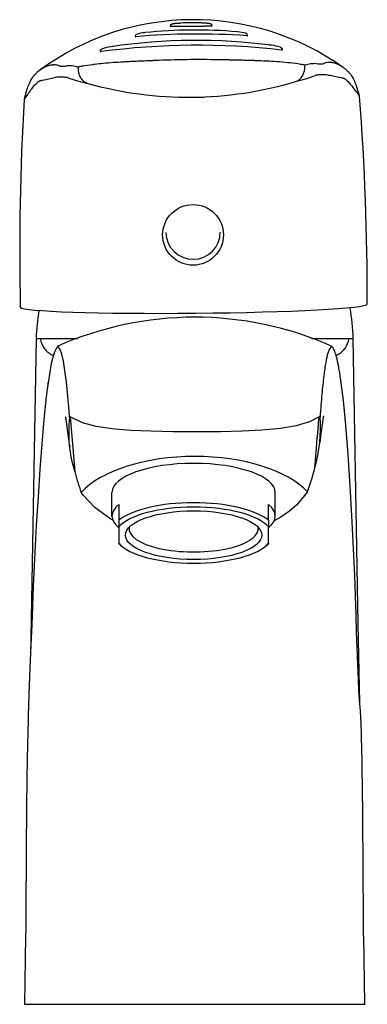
# Model space of a CAD drawing. Header units: millimetres. Extents: x 208.37 to 208.421, y 137.425 to 137.57.
import ezdxf

# ---------------------------------------------------------------- set-up
doc = ezdxf.new("R2010")
doc.units = ezdxf.units.MM
doc.layers.add('BLOCKS', color=3, linetype='Continuous')

msp = doc.modelspace()

# ---------------------------------------------------------------- linework, layer by layer
at = {"layer": 'BLOCKS'}
for p, q in [((208.3924571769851, 137.5690275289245), (208.3924570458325, 137.5690425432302)), ((208.3981982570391, 137.5690583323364), (208.3981983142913, 137.56905833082)), ((208.3985990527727, 137.5690810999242), (208.3985989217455, 137.569096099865)), ((208.387290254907, 137.5674849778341), (208.3872898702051, 137.567529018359)), ((208.3892777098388, 137.5677150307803), (208.3892806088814, 137.5677153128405)), ((208.4037884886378, 137.5676288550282), (208.4037881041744, 137.5676728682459)), ((208.3822011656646, 137.5652886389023), (208.3822003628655, 137.5653805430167)), ((208.3822603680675, 137.5652799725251), (208.3822604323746, 137.5652800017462)), ((208.4089115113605, 137.5655215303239), (208.4089107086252, 137.565613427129)), ((208.3727354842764, 137.5230929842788), (208.3719179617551, 137.4763345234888)), ((208.3728459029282, 137.5230929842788), (208.3727559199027, 137.5230929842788)), ((208.4193185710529, 137.5230929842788), (208.4192285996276, 137.5230929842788)), ((208.420087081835, 137.4810879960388), (208.4193470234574, 137.5230936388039)), ((208.3777500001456, 137.5115938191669), (208.378411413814, 137.5035149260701)), ((208.3838946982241, 137.4969796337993), (208.3838946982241, 137.5004338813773)), ((208.4078946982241, 137.4969796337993), (208.4078946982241, 137.5004338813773)), ((208.3848946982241, 137.4986983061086), (208.3848946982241, 137.4963643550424)), ((208.4068946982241, 137.4963643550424), (208.4068946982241, 137.4986983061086)), ((208.3848946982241, 137.4963643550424), (208.3848946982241, 137.495380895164)), ((208.4068946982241, 137.4963643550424), (208.4068946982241, 137.495380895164)), ((208.3848946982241, 137.495380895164), (208.3848946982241, 137.4929768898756)), ((208.4053946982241, 137.4951124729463), (208.4053946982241, 137.4952978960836)), ((208.4068946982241, 137.4929768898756), (208.4068946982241, 137.495380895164)), ((208.3848946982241, 137.4929768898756), (208.3848946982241, 137.4929253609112)), ((208.3852757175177, 137.4925968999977), (208.3848946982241, 137.4929253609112)), ((208.4065136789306, 137.4925968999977), (208.4068946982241, 137.4929253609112)), ((208.4068946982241, 137.4929768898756), (208.4068946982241, 137.4929253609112)), ((208.4202907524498, 137.4695276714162), (208.420087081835, 137.4810879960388)), ((208.3711933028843, 137.4351943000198), (208.371017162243, 137.4251929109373)), ((208.4210571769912, 137.425192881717), (208.4208810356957, 137.4351942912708))]:
    msp.add_line(p, q, dxfattribs=at)
at = {"layer": 'BLOCKS', "flags": 128}
for points in [[(208.3776556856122, 137.5115451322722), (208.377631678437, 137.5118734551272), (208.3776075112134, 137.5121966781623), (208.3775831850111, 137.512514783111), (208.3775587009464, 137.5128277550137), (208.3775340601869, 137.5131355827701), (208.3775092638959, 137.5134382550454), (208.3774085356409, 137.5145972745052), (208.3771998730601, 137.5166641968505), (208.3769815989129, 137.518396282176), (208.3767555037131, 137.5197730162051), (208.3765214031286, 137.5208027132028), (208.3762802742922, 137.5214783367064), (208.3760298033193, 137.5217989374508), (208.375773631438, 137.5217548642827), (208.3753766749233, 137.5209916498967), (208.3749711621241, 137.5193986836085), (208.3746884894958, 137.5178473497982), (208.3744040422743, 137.5158863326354), (208.3743360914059, 137.5152954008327)], [(208.3745396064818, 137.5167729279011), (208.3742300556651, 137.5145255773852), (208.373881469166, 137.5111787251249), (208.3735857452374, 137.5075853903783), (208.3733079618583, 137.5038103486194), (208.3730350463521, 137.4998151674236), (208.3727715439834, 137.4956026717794), (208.3726047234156, 137.4926456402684), (208.37245330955, 137.4896529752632), (208.3723201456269, 137.486655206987), (208.372210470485, 137.4837694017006), (208.3721151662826, 137.4809892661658), (208.3719944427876, 137.4780170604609), (208.3718414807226, 137.4746519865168), (208.3716834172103, 137.4708178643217), (208.3715845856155, 137.4675389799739)], [(208.4205210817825, 137.4664175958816), (208.4204042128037, 137.4682820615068), (208.420251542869, 137.4699581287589), (208.4201671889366, 137.4713014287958), (208.42009266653, 137.4729769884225), (208.4200087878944, 137.4750995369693), (208.4199142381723, 137.4776513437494), (208.4198346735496, 137.4799416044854), (208.4197535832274, 137.4824658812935), (208.4196689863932, 137.4852323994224), (208.4195626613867, 137.4882823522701), (208.419400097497, 137.492189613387), (208.4192048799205, 137.4960899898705), (208.4190019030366, 137.4996748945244), (208.4187970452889, 137.5029747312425), (208.4185934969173, 137.505983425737), (208.4182590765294, 137.5103682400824), (208.4179066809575, 137.5139847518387), (208.4175307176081, 137.5169224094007)], [(208.377075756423, 137.5115728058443), (208.3770745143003, 137.5115781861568), (208.3770876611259, 137.5114913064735), (208.3771245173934, 137.5112429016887), (208.3771855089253, 137.5107978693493), (208.3772780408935, 137.5100896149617), (208.3774203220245, 137.50905072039), (208.3776205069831, 137.5075966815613), (208.3776801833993, 137.5071474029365)], [(208.3960372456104, 137.5093696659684), (208.3928209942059, 137.5093865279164), (208.3896047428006, 137.5094499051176), (208.3866584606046, 137.5095793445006), (208.3838964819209, 137.5098144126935), (208.3815509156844, 137.510175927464), (208.3795465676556, 137.5107120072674), (208.3777500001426, 137.5115938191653)], [(208.4143244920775, 137.5115938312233), (208.4129038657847, 137.5108521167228), (208.4109676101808, 137.5102709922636), (208.4086644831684, 137.5098736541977), (208.4059222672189, 137.5096119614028), (208.4030229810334, 137.5094676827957), (208.399840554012, 137.5093938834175), (208.3960372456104, 137.5093696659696)], [(208.4126198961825, 137.5005587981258), (208.4110400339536, 137.4986438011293), (208.4099609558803, 137.4977102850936), (208.4086944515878, 137.4968232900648), (208.4077446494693, 137.4963016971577)], [(208.3840103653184, 137.4963839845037), (208.383726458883, 137.4965278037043), (208.3814102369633, 137.4981710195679), (208.3796920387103, 137.500009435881), (208.3793729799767, 137.500470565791)]]:
    msp.add_lwpolyline(points, dxfattribs=at)
at = {"layer": 'BLOCKS'}
for centre, radius, start, end in [((208.3958566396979, 137.5320197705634), 0.03795967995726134, 54.60079697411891, 126.365387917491), ((208.3927769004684, 137.5690415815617), 0.0003198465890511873, 149.1993742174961, 179.8273111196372), ((208.3982863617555, 137.5690916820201), 0.0003125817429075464, 0.8102176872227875, 32.17935868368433), ((208.38762589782, 137.5675181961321), 0.0003361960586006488, 120.0347490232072, 178.1560654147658), ((208.396428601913, 137.4655561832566), 0.1023188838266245, 85.91987860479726, 95.07916968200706), ((208.3890001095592, 137.5635302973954), 0.004548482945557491, 93.36494626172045, 109.8232756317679), ((208.396148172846, 137.4976807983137), 0.07077953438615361, 85.00261994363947, 95.99826485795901), ((208.4021502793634, 137.563657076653), 0.004536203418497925, 71.15685515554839, 87.66519198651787), ((208.4034538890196, 137.5676571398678), 0.000334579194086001, 2.693666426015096, 61.14020903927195), ((208.396498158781, 137.457372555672), 0.1088438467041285, 83.4912002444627, 97.50784804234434), ((208.3847154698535, 137.5589155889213), 0.007151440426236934, 97.65346582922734, 108.3917987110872), ((208.3849102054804, 137.5587883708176), 0.007305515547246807, 96.05347232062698, 99.03355648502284), ((208.3962833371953, 137.4819739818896), 0.08495712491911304, 82.54062620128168, 98.45893664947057), ((208.4063009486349, 137.558835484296), 0.007445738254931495, 82.02007582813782, 84.93136371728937), ((208.4065092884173, 137.5591073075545), 0.007149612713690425, 72.60884351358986, 83.37145080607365), ((208.3766455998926, 137.5660010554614), 0.002864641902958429, 261.4347499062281, 281.8561826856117), ((208.3774647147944, 137.5613110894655), 0.001900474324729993, 88.90207546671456, 96.96714327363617), ((208.3765803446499, 137.5522261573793), 0.0110312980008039, 77.98557877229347, 84.38912174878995), ((208.3876739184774, 137.5141682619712), 0.04963338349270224, 97.64292475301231, 99.46733390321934), ((208.3867322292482, 137.521346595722), 0.04239344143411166, 95.52397525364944, 97.30129822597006), ((208.3968510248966, 137.4154479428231), 0.1486612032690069, 88.71839245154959, 92.33816437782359), ((208.4047583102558, 137.5175283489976), 0.04639010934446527, 81.50285663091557, 85.38393739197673), ((208.4138590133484, 137.5574383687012), 0.006079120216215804, 89.48631006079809, 105.124863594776), ((208.414454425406, 137.5663465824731), 0.002880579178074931, 259.1768497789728, 279.5295498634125), ((208.3768083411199, 137.560082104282), 0.001487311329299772, 68.26807986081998, 74.92204192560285), ((208.3865959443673, 137.5881316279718), 0.02822212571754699, 250.8896406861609, 257.2057046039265), ((208.4040436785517, 137.5885667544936), 0.02851402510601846, 283.8030017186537, 290.0520618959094), ((208.4144037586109, 137.56037462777), 0.001522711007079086, 106.0033110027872, 112.6340895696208), ((208.3951363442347, 137.6135047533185), 0.05492335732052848, 254.3805886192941, 286.6185570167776), ((208.3949820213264, 137.6319920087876), 0.07342940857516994, 269.1296102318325, 271.8634265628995), ((208.0350424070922, 137.5291947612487), 0.3863618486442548, 359.8425711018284, 4.381496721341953), ((208.7653860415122, 137.5355690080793), 0.3950506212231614, 176.7074662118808, 181.1429993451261), ((208.395803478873, 137.5387457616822), 0.004000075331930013, 180.8518361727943, 0.1472121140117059), ((208.3999729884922, 137.522499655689), 0.027223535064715, 169.9914054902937, 178.751157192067), ((208.3922113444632, 137.5225091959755), 0.02714197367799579, 1.234147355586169, 10.91342025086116), ((208.3960488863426, 137.476607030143), 0.04962123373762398, 66.00443011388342, 114.062099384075), ((208.3972474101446, 137.5093382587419), 0.01971562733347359, 173.5731145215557, 197.1795059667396), ((208.3621513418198, 137.4892750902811), 0.02722946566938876, 55.05013032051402, 55.28938486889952), ((208.3928678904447, 137.509946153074), 0.02165447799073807, 344.23657112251, 4.349666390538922), ((208.4299175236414, 137.4892834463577), 0.02721940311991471, 124.7108826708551, 124.9502232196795), ((209.3865760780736, 137.3766561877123), 0.9809685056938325, 172.0849565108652, 172.3261311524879), ((208.351832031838, 137.4740526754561), 0.07301506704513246, 30.93619547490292, 31.00051067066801), ((208.4126596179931, 137.5126582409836), 0.03544770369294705, 194.9477540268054, 200.1098594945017), ((208.378497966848, 137.5130740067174), 0.03634469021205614, 339.8580211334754, 345.645433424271)]:
    msp.add_arc(centre, radius, start, end, dxfattribs=at)
for centre, major_axis, ratio, start_param, end_param in [((208.3955350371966, 137.5685907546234), (-0.008328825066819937, -7.226145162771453e-05), 0.1109332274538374, 4.52265706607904, 4.902886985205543), ((208.3817621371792, 137.5585607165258), (-0.005268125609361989, 0.004289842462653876), 0.3409632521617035, 5.857285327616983, 5.876836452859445), ((208.3820386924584, 137.5587030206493), (-0.00557123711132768, 0.004135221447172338), 0.3224492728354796, 5.817652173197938, 5.842385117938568), ((208.381108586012, 137.5635696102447), (0.000794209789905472, 0.002951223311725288), 0.706831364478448, 1.944171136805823, 3.157879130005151), ((208.4100331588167, 137.5638217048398), (-0.0008449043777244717, 0.002936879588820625), 0.7063327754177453, 3.125390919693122, 4.339281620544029), ((208.3959084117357, 137.5279321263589), (-0.02549900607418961, -0.0002227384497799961), 0.04361739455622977, 0.01870364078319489, 3.141212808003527), ((208.3959084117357, 137.5279321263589), (-0.02549900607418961, -0.0002227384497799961), 0.04361739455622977, 3.122169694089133, 3.141211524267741), ((208.3959084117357, 137.5279321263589), (-0.02549900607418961, -0.0002227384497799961), 0.04361739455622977, 7.789279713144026e-05, 0.01865918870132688), ((208.3960372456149, 137.4968581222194), (0.01823664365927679, 1.067718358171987e-11), 0.4876454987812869, 1.570796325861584, 2.723288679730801), ((208.3960372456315, 137.4968581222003), (0.01823664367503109, -2.865419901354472e-12), 0.4876454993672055, 0.4291882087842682, 1.570796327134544), ((208.3958946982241, 137.5004338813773), (-0.012, 1.721516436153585e-32), 0.3583679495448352, 3.141592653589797, 6.28318530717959), ((208.3958946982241, 137.4969796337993), (-0.012, 1.810736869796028e-32), 0.3583679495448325, 5.872047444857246, 6.694323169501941), ((208.3958946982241, 137.494645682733), (0.012, -1.810736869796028e-32), 0.3583679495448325, 0.411137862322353, 2.730454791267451), ((208.3958946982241, 137.4941788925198), (-0.0115, 1.735289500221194e-32), 0.3583679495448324, 3.437555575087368, 5.987222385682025), ((208.3958946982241, 137.4969796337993), (-0.012, 1.810736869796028e-32), 0.3583679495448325, 2.730454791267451, 3.552730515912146), ((208.3958946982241, 137.4951124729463), (-0.0095, 1.505582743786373e-32), 0.3583679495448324, 6.223276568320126, 9.424777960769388), ((208.3958946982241, 137.4951124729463), (-0.0095, 1.505582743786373e-32), 0.3583679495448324, 3.141592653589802, 3.201501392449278), ((208.3958946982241, 137.4941788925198), (-0.0115, 1.735289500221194e-32), 0.3583679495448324, 0.2959629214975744, 2.845629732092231)]:
    msp.add_ellipse(centre, major_axis=major_axis, ratio=ratio, start_param=start_param, end_param=end_param, dxfattribs=at)
for centre, major_axis, ratio in [((208.3958063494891, 137.5383350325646), (-0.004467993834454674, 7.64685718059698e-18), 0.9981348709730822), ((208.3958946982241, 137.4941788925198), (-0.01, 1.50894739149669e-32), 0.3583679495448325)]:
    msp.add_ellipse(centre, major_axis=major_axis, ratio=ratio, dxfattribs=at)
for points, degree, knots in [([(208.3924571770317, 137.5690275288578), (208.3924571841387, 137.5690267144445), (208.3924573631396, 137.5690259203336), (208.3924577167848, 137.5690251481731), (208.3924586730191, 137.5690230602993), (208.3924608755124, 137.5690211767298), (208.3924642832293, 137.5690194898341), (208.3924676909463, 137.5690178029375), (208.392472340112, 137.5690163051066), (208.3924781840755, 137.5690150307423), (208.392484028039, 137.569013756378), (208.3924909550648, 137.5690127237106), (208.3924989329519, 137.5690119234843), (208.39250691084, 137.569011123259), (208.3925160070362, 137.5690105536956), (208.3925260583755, 137.569010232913), (208.3925361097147, 137.5690099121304), (208.3925470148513, 137.5690098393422), (208.3925587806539, 137.5690100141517)], 3, [0.3287711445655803, 0.3287711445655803, 0.3287711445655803, 0.3287711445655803, 0.3750000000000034, 0.3750000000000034, 0.3750000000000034, 0.5000000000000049, 0.5000000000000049, 0.5000000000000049, 0.6250000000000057, 0.6250000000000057, 0.6250000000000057, 0.7500000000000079, 0.7500000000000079, 0.7500000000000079, 0.8750000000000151, 0.8750000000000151, 0.8750000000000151, 1, 1, 1, 1]), ([(208.3925021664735, 137.5692053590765), (208.3925182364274, 137.5692292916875), (208.3925365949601, 137.5692516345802), (208.3925568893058, 137.5692721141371), (208.3925813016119, 137.5692925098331), (208.3926072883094, 137.5693105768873), (208.3926343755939, 137.5693264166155), (208.3926661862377, 137.569342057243), (208.3926985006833, 137.5693554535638), (208.3927310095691, 137.5693670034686), (208.3927804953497, 137.569381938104), (208.3928302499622, 137.5693944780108), (208.3928801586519, 137.5694051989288), (208.3929810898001, 137.5694231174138), (208.3930829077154, 137.569437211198), (208.3931855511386, 137.5694483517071), (208.3932889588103, 137.5694574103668), (208.3934330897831, 137.5694674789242), (208.3935786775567, 137.5694750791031), (208.3937255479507, 137.5694807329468)], 1, [0, 0, 0.02887165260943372, 0.05774330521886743, 0.08661495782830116, 0.1186578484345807, 0.1507007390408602, 0.1827436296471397, 0.2194227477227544, 0.2561018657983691, 0.2927809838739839, 0.348430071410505, 0.4040791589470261, 0.4597282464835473, 0.5716641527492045, 0.6836000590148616, 0.7955359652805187, 0.9074718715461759, 1.062097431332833, 1.216722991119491, 1.371348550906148, 1.371348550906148]), ([(208.3925587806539, 137.5690100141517), (208.3927737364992, 137.5690109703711), (208.3929984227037, 137.5690127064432), (208.3932324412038, 137.5690148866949), (208.3934664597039, 137.5690170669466), (208.3937098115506, 137.5690196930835), (208.3939628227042, 137.5690224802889), (208.3940260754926, 137.5690231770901), (208.3940900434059, 137.5690238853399), (208.3941540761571, 137.5690245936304), (208.3942181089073, 137.5690253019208), (208.3942823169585, 137.5690260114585), (208.3943466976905, 137.5690267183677), (208.3944754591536, 137.5690281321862), (208.3946049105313, 137.5690295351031), (208.3947350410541, 137.5690309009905), (208.3949953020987, 137.5690336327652), (208.395258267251, 137.5690361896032), (208.3955240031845, 137.5690385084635), (208.3956568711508, 137.5690396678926), (208.3957908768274, 137.5690407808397), (208.395923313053, 137.5690418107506), (208.3960557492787, 137.5690428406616), (208.3961870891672, 137.5690437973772), (208.3963173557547, 137.5690447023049), (208.3965778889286, 137.5690465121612), (208.3968341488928, 137.5690481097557), (208.3970860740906, 137.5690497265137), (208.3971490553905, 137.5690501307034), (208.3972117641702, 137.5690505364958), (208.3972741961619, 137.5690509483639), (208.3973366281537, 137.569051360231), (208.3973988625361, 137.5690517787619), (208.3974603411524, 137.5690522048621), (208.3975832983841, 137.5690530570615), (208.3977036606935, 137.5690539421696), (208.3978214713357, 137.5690548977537), (208.3980570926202, 137.5690568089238), (208.3982825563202, 137.5690589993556), (208.3984976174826, 137.5690617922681)], 3, [0, 0, 0, 0, 0.125, 0.125, 0.125, 0.2499999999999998, 0.2499999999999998, 0.2499999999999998, 0.2812499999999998, 0.2812499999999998, 0.2812499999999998, 0.3124999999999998, 0.3124999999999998, 0.3124999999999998, 0.3749999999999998, 0.3749999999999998, 0.3749999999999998, 0.4999999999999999, 0.4999999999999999, 0.4999999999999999, 0.5625, 0.5625, 0.5625, 0.6250000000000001, 0.6250000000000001, 0.6250000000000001, 0.7500000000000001, 0.7500000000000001, 0.7500000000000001, 0.7812499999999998, 0.7812499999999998, 0.7812499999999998, 0.8124999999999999, 0.8124999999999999, 0.8124999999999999, 0.875, 0.875, 0.875, 1, 1, 1, 1]), ([(208.3973171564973, 137.56951217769), (208.3974738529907, 137.569508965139), (208.3976291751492, 137.5695035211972), (208.3977829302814, 137.5694950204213), (208.3979349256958, 137.569482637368), (208.3980373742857, 137.5694714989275), (208.398139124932, 137.5694568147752), (208.3982401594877, 137.569436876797), (208.3982930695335, 137.5694235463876), (208.3983457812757, 137.5694070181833), (208.3983975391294, 137.5693861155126), (208.3984256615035, 137.5693720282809), (208.3984531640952, 137.5693556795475), (208.3984793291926, 137.569337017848), (208.3985060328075, 137.5693135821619), (208.3985301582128, 137.5692871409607), (208.3985509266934, 137.569258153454)], 1, [0, 0, 0.1648158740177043, 0.3296317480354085, 0.4944476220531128, 0.659263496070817, 0.7714218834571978, 0.8835802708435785, 0.9957386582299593, 1.054516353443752, 1.113294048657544, 1.172071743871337, 1.204545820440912, 1.237019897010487, 1.269493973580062, 1.305151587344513, 1.340809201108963, 1.376466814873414, 1.376466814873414]), ([(208.3984976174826, 137.5690617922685), (208.398520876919, 137.5690618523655), (208.3985617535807, 137.569063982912), (208.3985933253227, 137.5690713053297), (208.3985990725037, 137.56907807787), (208.3985990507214, 137.5690810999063)], 3, [0, 0, 0, 0, 0.25, 0.5, 0.6715272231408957, 0.6715272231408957, 0.6715272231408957, 0.6715272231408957]), ([(208.3872902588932, 137.5674849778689), (208.3872902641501, 137.5674841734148), (208.3872903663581, 137.5674834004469), (208.3872905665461, 137.56748266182), (208.3872913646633, 137.5674797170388), (208.3872936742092, 137.567477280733), (208.3872975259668, 137.5674753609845), (208.3873013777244, 137.567473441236), (208.3873068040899, 137.5674720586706), (208.3873135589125, 137.5674712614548), (208.3873270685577, 137.5674696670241), (208.3873463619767, 137.5674703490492), (208.3873700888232, 137.5674732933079)], 3, [0.468646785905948, 0.468646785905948, 0.468646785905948, 0.468646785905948, 0.499999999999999, 0.499999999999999, 0.499999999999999, 0.6249999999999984, 0.6249999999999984, 0.6249999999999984, 0.7499999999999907, 0.7499999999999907, 0.7499999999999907, 1, 1, 1, 1]), ([(208.4037087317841, 137.5676157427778), (208.4037206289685, 137.5676144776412), (208.4037312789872, 137.5676137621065), (208.4037407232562, 137.5676135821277), (208.4037501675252, 137.5676134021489), (208.4037584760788, 137.567613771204), (208.4037652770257, 137.5676146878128), (208.4037720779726, 137.5676156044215), (208.4037773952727, 137.5676170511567), (208.4037812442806, 137.5676190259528), (208.4037850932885, 137.5676210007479), (208.4037874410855, 137.5676235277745), (208.403788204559, 137.5676264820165), (208.403788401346, 137.5676272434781), (208.4037884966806, 137.567628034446), (208.4037884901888, 137.5676288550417)], 3, [0, 0, 0, 0, 0.1249999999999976, 0.1249999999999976, 0.1249999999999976, 0.2499999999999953, 0.2499999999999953, 0.2499999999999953, 0.3749999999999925, 0.3749999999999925, 0.3749999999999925, 0.5000000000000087, 0.5000000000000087, 0.5000000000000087, 0.5322189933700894, 0.5322189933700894, 0.5322189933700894, 0.5322189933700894]), ([(208.408646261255, 137.5659300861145), (208.4086872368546, 137.5659105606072), (208.4087286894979, 137.5658878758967), (208.4087563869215, 137.5658704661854), (208.4087838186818, 137.5658507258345), (208.408810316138, 137.5658283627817), (208.4088369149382, 137.5658010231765), (208.4088606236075, 137.565770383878), (208.4088803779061, 137.5657369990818), (208.4088928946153, 137.5657083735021), (208.4089022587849, 137.5656784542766), (208.4089082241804, 137.5656477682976), (208.4089107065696, 137.5656134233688)], 1, [6.18099269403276e-06, 6.18099269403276e-06, 0.05433699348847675, 0.1086739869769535, 0.1448118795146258, 0.1809497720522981, 0.2170876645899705, 0.2558604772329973, 0.2946332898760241, 0.3334061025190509, 0.3645868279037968, 0.3957675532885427, 0.4269482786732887, 0.4613846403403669, 0.4613846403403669]), ([(208.382200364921, 137.5653805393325), (208.3822017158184, 137.5654099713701), (208.3822062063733, 137.5654391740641), (208.3822137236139, 137.5654676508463), (208.3822243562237, 137.5654955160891), (208.3822377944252, 137.5655221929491), (208.3822536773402, 137.5655472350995), (208.3822715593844, 137.5655702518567), (208.3822912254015, 137.5655915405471), (208.3823121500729, 137.5656109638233), (208.3823363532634, 137.5656303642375), (208.3823611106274, 137.5656477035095), (208.3823860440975, 137.5656632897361), (208.3824227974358, 137.5656837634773), (208.3824590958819, 137.5657017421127)], 1, [0, 0, 0.02938252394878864, 0.05876504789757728, 0.08814757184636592, 0.1179110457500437, 0.1476745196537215, 0.1774379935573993, 0.206903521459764, 0.2363690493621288, 0.2658345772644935, 0.2986371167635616, 0.3314396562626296, 0.3642421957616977, 0.4129318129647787, 0.4616152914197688, 0.4616152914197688]), ([(208.3822012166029, 137.5652886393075), (208.3822012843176, 137.5652830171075), (208.3822116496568, 137.5652733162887), (208.3822486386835, 137.5652769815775), (208.3822764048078, 137.5652832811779)], 3, [0.5833122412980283, 0.5833122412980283, 0.5833122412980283, 0.5833122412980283, 0.75, 1, 1, 1, 1]), ([(208.4088362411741, 137.5655148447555), (208.4088503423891, 137.5655119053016), (208.4088626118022, 137.5655100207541), (208.4088730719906, 137.5655091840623), (208.4088835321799, 137.5655083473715), (208.4088921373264, 137.5655085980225), (208.4088984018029, 137.5655099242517), (208.4089015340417, 137.5655105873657), (208.4089041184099, 137.5655115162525), (208.4089061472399, 137.5655127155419), (208.4089081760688, 137.5655139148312), (208.408909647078, 137.5655153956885), (208.4089105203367, 137.5655171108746), (208.4089111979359, 137.5655184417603), (208.4089115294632, 137.5655199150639), (208.4089115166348, 137.56552153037)], 3, [0, 0, 0, 0, 0.1250000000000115, 0.1250000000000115, 0.1250000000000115, 0.2500000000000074, 0.2500000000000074, 0.2500000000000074, 0.3124999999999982, 0.3124999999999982, 0.3124999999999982, 0.3750000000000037, 0.3750000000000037, 0.3750000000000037, 0.423496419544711, 0.423496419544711, 0.423496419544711, 0.423496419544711]), ([(208.3762189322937, 137.5631683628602), (208.3761060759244, 137.5632108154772), (208.3759933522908, 137.5632441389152), (208.3757680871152, 137.5632987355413), (208.3756555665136, 137.5633185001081), (208.3754309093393, 137.5633321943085), (208.3753187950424, 137.5633246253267), (208.3751786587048, 137.5633147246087), (208.3751506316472, 137.5633127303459), (208.3750945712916, 137.5633091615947), (208.3750665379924, 137.5633075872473), (208.3749824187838, 137.5633041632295), (208.3749263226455, 137.56330300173), (208.3747582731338, 137.5632834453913), (208.3746464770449, 137.56325446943), (208.3744231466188, 137.5631789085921), (208.3743116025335, 137.5631329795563), (208.3739771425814, 137.5629836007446), (208.3737547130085, 137.5628632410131), (208.3733113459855, 137.562567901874), (208.3730903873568, 137.562393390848), (208.3728151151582, 137.5621409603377), (208.3727601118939, 137.5620885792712), (208.3726776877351, 137.5620070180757), (208.3726502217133, 137.5619795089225), (208.3725952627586, 137.5619254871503), (208.3725677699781, 137.5618989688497), (208.3725127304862, 137.5618479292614), (208.3724851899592, 137.56182317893), (208.3724302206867, 137.5617695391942), (208.3724027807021, 137.56174106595), (208.3723205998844, 137.5616504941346), (208.3722660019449, 137.5615831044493), (208.3721028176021, 137.5613583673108), (208.3719956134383, 137.5611801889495), (208.3717844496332, 137.5607660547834), (208.3716804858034, 137.5605301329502), (208.3714760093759, 137.5599967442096), (208.3713754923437, 137.5596993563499), (208.3711783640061, 137.5590349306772), (208.3710817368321, 137.5586680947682), (208.3709875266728, 137.558258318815)], 3, [0, 0, 0, 0, 0.06250000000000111, 0.06250000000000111, 0.1249999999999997, 0.1249999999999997, 0.1875000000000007, 0.1875000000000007, 0.2031249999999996, 0.2031249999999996, 0.218750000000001, 0.218750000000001, 0.249999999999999, 0.249999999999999, 0.3125, 0.3125, 0.3750000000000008, 0.3750000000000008, 0.5, 0.5, 0.6249999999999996, 0.6249999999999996, 0.65625, 0.65625, 0.671874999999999, 0.671874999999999, 0.6875000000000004, 0.6875000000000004, 0.7031249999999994, 0.7031249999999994, 0.7187500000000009, 0.7187500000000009, 0.7499999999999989, 0.7499999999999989, 0.8125, 0.8125, 0.8750000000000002, 0.8750000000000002, 0.9375000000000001, 0.9375000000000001, 1, 1, 1, 1]), ([(208.386468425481, 137.5637995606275), (208.3864630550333, 137.5637992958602), (208.3864354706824, 137.563797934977), (208.3864079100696, 137.5637965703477), (208.3863857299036, 137.5637954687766)], 3, [0.7495314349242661, 0.7495314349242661, 0.7495314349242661, 0.7495314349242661, 0.75, 0.751938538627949, 0.751938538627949, 0.751938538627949, 0.751938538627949]), ([(208.3898348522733, 137.5639484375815), (208.389435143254, 137.5639323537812), (208.3886247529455, 137.5638984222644), (208.3878284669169, 137.5638634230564), (208.3874264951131, 137.5638450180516)], 3, [0.6544518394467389, 0.6544518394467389, 0.6544518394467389, 0.6544518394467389, 0.6875, 0.721930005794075, 0.721930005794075, 0.721930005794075, 0.721930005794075]), ([(208.4009956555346, 137.5640550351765), (208.400737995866, 137.5640606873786), (208.4004647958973, 137.5640663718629), (208.4001905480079, 137.5640716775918), (208.4001760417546, 137.5640719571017)], 3, [0.3537842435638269, 0.3537842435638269, 0.3537842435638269, 0.3537842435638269, 0.375, 0.3761846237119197, 0.3761846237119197, 0.3761846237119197, 0.3761846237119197]), ([(208.4036488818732, 137.5639885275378), (208.4032650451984, 137.5639993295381), (208.4025193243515, 137.5640190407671), (208.4017613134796, 137.5640376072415), (208.4013950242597, 137.5640460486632)], 3, [0.2796865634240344, 0.2796865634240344, 0.2796865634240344, 0.2796865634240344, 0.3125, 0.342798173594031, 0.342798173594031, 0.342798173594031, 0.342798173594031]), ([(208.4047656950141, 137.5639549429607), (208.4047373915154, 137.5639558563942), (208.4046993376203, 137.5639570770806), (208.4046612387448, 137.563958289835), (208.4046514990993, 137.563958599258)], 3, [0.2475278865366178, 0.2475278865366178, 0.2475278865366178, 0.2475278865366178, 0.25, 0.2508486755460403, 0.2508486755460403, 0.2508486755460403, 0.2508486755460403]), ([(208.4202751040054, 137.5587116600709), (208.4201725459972, 137.5591200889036), (208.4200678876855, 137.5594868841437), (208.4198551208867, 137.5601518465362), (208.4197468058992, 137.5604503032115), (208.4195279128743, 137.5609831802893), (208.4194179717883, 137.5612161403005), (208.4191971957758, 137.5616215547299), (208.4190863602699, 137.5617939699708), (208.4189194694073, 137.5620094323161), (208.4188637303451, 137.5620738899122), (208.4187799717, 137.5621604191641), (208.4187520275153, 137.5621875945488), (208.4186960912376, 137.5622387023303), (208.4186681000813, 137.5622626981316), (208.418612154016, 137.562313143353), (208.4185841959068, 137.5623393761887), (208.4185282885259, 137.5623924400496), (208.4185003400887, 137.5624193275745), (208.4184164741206, 137.5624985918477), (208.4183605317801, 137.5625492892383), (208.418080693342, 137.562794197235), (208.4178564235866, 137.5629631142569), (208.4174071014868, 137.5632479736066), (208.4171819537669, 137.5633634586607), (208.4168440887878, 137.5635058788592), (208.4167314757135, 137.5635495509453), (208.41650628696, 137.5636203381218), (208.4163937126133, 137.563646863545), (208.4162249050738, 137.563662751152), (208.4161686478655, 137.5636627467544), (208.4160842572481, 137.5636648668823), (208.4160561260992, 137.5636659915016), (208.4159998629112, 137.5636686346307), (208.4159717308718, 137.5636701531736), (208.4158310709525, 137.5636776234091), (208.4157185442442, 137.5636830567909), (208.4154935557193, 137.563665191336), (208.4153810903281, 137.5636434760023), (208.4151561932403, 137.5635851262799), (208.4150437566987, 137.5635499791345), (208.4149313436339, 137.5635057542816)], 3, [0, 0, 0, 0, 0.062499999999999, 0.062499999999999, 0.1250000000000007, 0.1250000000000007, 0.1874999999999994, 0.1874999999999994, 0.2500000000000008, 0.2500000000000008, 0.2812500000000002, 0.2812500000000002, 0.2968749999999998, 0.2968749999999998, 0.3124999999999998, 0.3124999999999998, 0.3281249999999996, 0.3281249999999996, 0.3437499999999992, 0.3437499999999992, 0.3750000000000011, 0.3750000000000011, 0.4999999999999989, 0.4999999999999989, 0.6249999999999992, 0.6249999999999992, 0.6875000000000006, 0.6875000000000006, 0.7499999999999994, 0.7499999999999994, 0.7812499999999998, 0.7812499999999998, 0.7968750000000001, 0.7968750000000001, 0.8125, 0.8125, 0.875, 0.875, 0.9375000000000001, 0.9375000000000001, 1, 1, 1, 1]), ([(208.3709875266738, 137.558258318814), (208.3711756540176, 137.5585010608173), (208.3713499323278, 137.558747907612), (208.3716810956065, 137.5592182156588), (208.3718377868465, 137.5594423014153), (208.3721388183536, 137.5598552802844), (208.3722831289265, 137.5600443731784), (208.3725625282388, 137.5603816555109), (208.3726977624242, 137.5605297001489), (208.3728946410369, 137.5607191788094), (208.3729586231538, 137.5607771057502), (208.3730538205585, 137.5608544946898), (208.3730854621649, 137.560878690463), (208.3731486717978, 137.5609238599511), (208.3731794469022, 137.5609454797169), (208.3732476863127, 137.5609812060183), (208.3732858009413, 137.5609946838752), (208.3733653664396, 137.5610178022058), (208.3734065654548, 137.5610278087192), (208.3735298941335, 137.5610571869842), (208.3736109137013, 137.561076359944), (208.3740095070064, 137.5611723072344), (208.3743154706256, 137.5612404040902), (208.3748955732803, 137.5613657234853), (208.3751659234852, 137.5614278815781), (208.3755552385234, 137.561511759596), (208.3756827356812, 137.5615387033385), (208.3759343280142, 137.5615813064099), (208.3760583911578, 137.561596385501), (208.3762418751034, 137.5616003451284), (208.3763026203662, 137.5615974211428), (208.3763946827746, 137.5615924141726), (208.3764252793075, 137.561591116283), (208.3764862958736, 137.5615892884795), (208.3765167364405, 137.5615886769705), (208.3766686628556, 137.5615859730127), (208.3767892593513, 137.5615847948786), (208.3770044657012, 137.5615605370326), (208.3770995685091, 137.5615422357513), (208.3771951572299, 137.5615182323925)], 3, [0, 0, 0, 0, 0.06249999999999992, 0.06249999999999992, 0.1249999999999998, 0.1249999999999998, 0.1875, 0.1875, 0.2500000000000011, 0.2500000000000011, 0.2812499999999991, 0.2812499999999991, 0.2968750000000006, 0.2968750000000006, 0.3124999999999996, 0.3124999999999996, 0.328125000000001, 0.328125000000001, 0.34375, 0.34375, 0.3750000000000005, 0.3750000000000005, 0.5, 0.5, 0.6249999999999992, 0.6249999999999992, 0.6875, 0.6875, 0.750000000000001, 0.750000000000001, 0.781249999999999, 0.781249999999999, 0.7968750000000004, 0.7968750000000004, 0.8124999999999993, 0.8124999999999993, 0.8750000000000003, 0.8750000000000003, 0.9244363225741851, 0.9244363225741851, 0.9244363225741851, 0.9244363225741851]), ([(208.4139840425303, 137.5618383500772), (208.4140799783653, 137.5618642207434), (208.4141755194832, 137.561884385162), (208.4143913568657, 137.561912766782), (208.4145122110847, 137.5619162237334), (208.4146644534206, 137.5619215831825), (208.4146949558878, 137.5619227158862), (208.4147560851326, 137.5619255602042), (208.4147867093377, 137.5619273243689), (208.414878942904, 137.5619338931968), (208.4149398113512, 137.5619381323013), (208.4151237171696, 137.5619380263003), (208.4152482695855, 137.5619255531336), (208.4155010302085, 137.5618880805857), (208.4156292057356, 137.5618636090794), (208.4160204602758, 137.5617872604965), (208.4162920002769, 137.5617301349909), (208.4168737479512, 137.5616159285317), (208.4171805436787, 137.5615541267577), (208.4175796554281, 137.5614660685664), (208.4176605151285, 137.5614483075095), (208.4177840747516, 137.5614215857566), (208.4178255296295, 137.5614125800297), (208.4179063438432, 137.5613921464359), (208.4179457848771, 137.5613807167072), (208.4180172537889, 137.5613494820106), (208.4180489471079, 137.561329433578), (208.4181129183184, 137.5612869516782), (208.4181449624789, 137.5612641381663), (208.4182413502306, 137.5611909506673), (208.4183060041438, 137.5611357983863), (208.4185049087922, 137.5609550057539), (208.4186427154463, 137.5608126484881), (208.4189295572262, 137.560484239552), (208.4190787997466, 137.5602984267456), (208.419392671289, 137.5598880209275), (208.4195564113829, 137.5596643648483), (208.4199006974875, 137.5591966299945), (208.4200813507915, 137.5589515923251), (208.4202751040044, 137.5587116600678)], 3, [0.07529609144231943, 0.07529609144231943, 0.07529609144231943, 0.07529609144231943, 0.125, 0.125, 0.1874999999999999, 0.1874999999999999, 0.2031249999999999, 0.2031249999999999, 0.2187500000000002, 0.2187500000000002, 0.2500000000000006, 0.2500000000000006, 0.3124999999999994, 0.3124999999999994, 0.3750000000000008, 0.3750000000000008, 0.5000000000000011, 0.5000000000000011, 0.6249999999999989, 0.6249999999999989, 0.6562500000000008, 0.6562500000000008, 0.6718750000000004, 0.6718750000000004, 0.6875000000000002, 0.6875000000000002, 0.7031250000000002, 0.7031250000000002, 0.7187499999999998, 0.7187499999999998, 0.7499999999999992, 0.7499999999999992, 0.8125000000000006, 0.8125000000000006, 0.8749999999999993, 0.8749999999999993, 0.937500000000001, 0.937500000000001, 1, 1, 1, 1]), ([(208.3728459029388, 137.5230929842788), (208.3728874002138, 137.5230929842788), (208.3729733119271, 137.5230929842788), (208.3730942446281, 137.5230929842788), (208.3732119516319, 137.5230929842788), (208.3732863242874, 137.5230929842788), (208.3733235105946, 137.5230929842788)], 3, [0, 0, 0, 0, 0.2415104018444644, 0.49999843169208, 0.7499993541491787, 1, 1, 1, 1]), ([(208.3733226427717, 137.5230929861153), (208.3734002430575, 137.5228288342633), (208.3735524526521, 137.5223107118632), (208.3738313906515, 137.5217860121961), (208.3741099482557, 137.5214116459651), (208.3743802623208, 137.5211404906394), (208.3747392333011, 137.5208646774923), (208.3750468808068, 137.5207227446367), (208.375232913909, 137.5206369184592)], 3, [0, 0, 0, 0, 0.2061982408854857, 0.4044489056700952, 0.5286492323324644, 0.6580735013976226, 0.7932385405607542, 1, 1, 1, 1]), ([(208.3733235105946, 137.5230929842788), (208.3735835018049, 137.5230929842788), (208.374103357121, 137.5230929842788), (208.37535199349, 137.5230929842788), (208.3768962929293, 137.5230929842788), (208.378191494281, 137.5230929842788), (208.3788377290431, 137.5230929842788)], 3, [0, 0, 0, 0, 0.2502629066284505, 0.5004034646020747, 0.7507286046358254, 1, 1, 1, 1]), ([(208.4132266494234, 137.5230929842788), (208.4132277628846, 137.5230929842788), (208.4139506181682, 137.5230929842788), (208.4151422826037, 137.5230929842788), (208.4167314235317, 137.5230929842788), (208.4179687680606, 137.5230929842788), (208.4184901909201, 137.5230929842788), (208.4187509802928, 137.5230929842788)], 3, [0, 0, 0, 0, 0.0003854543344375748, 0.2502356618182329, 0.5002065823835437, 0.7500285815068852, 1, 1, 1, 1]), ([(208.4168521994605, 137.5206430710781), (208.417044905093, 137.5207325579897), (208.4174038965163, 137.5208992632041), (208.4178428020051, 137.5212700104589), (208.4183477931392, 137.5218724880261), (208.4185890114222, 137.5226027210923), (208.4187509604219, 137.5230929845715)], 3, [0, 0, 0, 0, 0.2160003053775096, 0.402387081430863, 0.5987749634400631, 1, 1, 1, 1]), ([(208.4187509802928, 137.5230929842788), (208.4187881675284, 137.5230929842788), (208.4188625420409, 137.5230929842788), (208.4189802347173, 137.5230929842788), (208.4191011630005, 137.5230929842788), (208.4191870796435, 137.5230929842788), (208.4192285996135, 137.5230929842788)], 3, [0, 0, 0, 0, 0.2500006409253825, 0.500001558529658, 0.7583713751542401, 1, 1, 1, 1]), ([(208.4175497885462, 137.5167733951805), (208.417464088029, 137.5173503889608), (208.4172903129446, 137.5185203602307), (208.417030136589, 137.5198447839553), (208.4167696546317, 137.5208711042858), (208.4165122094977, 137.5215390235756), (208.4162309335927, 137.5218922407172), (208.4159284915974, 137.5217767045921), (208.4156090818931, 137.5210240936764), (208.415302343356, 137.5196502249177), (208.4150070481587, 137.5176392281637), (208.4147235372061, 137.515022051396), (208.4145479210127, 137.512734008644), (208.4144599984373, 137.5115884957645)], 3, [0, 0, 0, 0, 0.07427725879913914, 0.150612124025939, 0.227434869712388, 0.3041396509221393, 0.380847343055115, 0.4831410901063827, 0.5854528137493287, 0.6877711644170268, 0.7896073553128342, 0.8946665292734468, 1, 1, 1, 1]), ([(208.3715856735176, 137.4675389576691), (208.3715439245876, 137.465958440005), (208.3714426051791, 137.4621227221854), (208.371344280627, 137.4558338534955), (208.3712954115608, 137.4488743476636), (208.3712509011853, 137.4419950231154), (208.3712206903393, 137.4374626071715), (208.3712055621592, 137.4351929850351)], 3, [0, 0, 0, 0, 0.1515078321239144, 0.3676904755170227, 0.5833775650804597, 0.7913749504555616, 1, 1, 1, 1]), ([(208.4208689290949, 137.4351929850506), (208.4208539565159, 137.4374237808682), (208.420824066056, 137.4418772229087), (208.4207796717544, 137.4486362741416), (208.42073239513, 137.4554735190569), (208.420642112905, 137.4614882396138), (208.420548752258, 137.4650991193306), (208.4205128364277, 137.4664882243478)], 3, [0, 0, 0, 0, 0.2121611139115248, 0.4235471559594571, 0.6427792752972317, 0.8625772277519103, 1, 1, 1, 1]), ([(208.3710181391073, 137.4251928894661), (208.3710178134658, 137.4251928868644), (208.3709515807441, 137.4251923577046), (208.3711762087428, 137.4251918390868), (208.3716879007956, 137.4251884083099), (208.372514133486, 137.4251861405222), (208.3734271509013, 137.4251855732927), (208.374319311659, 137.4251863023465), (208.3751145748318, 137.4251875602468), (208.3759345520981, 137.4251892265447), (208.3767642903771, 137.4251909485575), (208.3775935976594, 137.425192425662), (208.3787481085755, 137.425193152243), (208.3803058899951, 137.4251925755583), (208.3823489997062, 137.4251919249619), (208.3845021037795, 137.4251913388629), (208.3869812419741, 137.4251912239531), (208.3897916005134, 137.4251918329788), (208.392909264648, 137.4251932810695), (208.3950008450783, 137.4251938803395), (208.3960371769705, 137.4251941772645)], 3, [0, 0, 0, 0, 0.0003966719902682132, 0.08067972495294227, 0.15597882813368, 0.2262953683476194, 0.2916306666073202, 0.3324295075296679, 0.3710140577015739, 0.4073848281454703, 0.4415423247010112, 0.473487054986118, 0.5035809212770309, 0.5685440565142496, 0.6326717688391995, 0.6959669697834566, 0.758432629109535, 0.8404099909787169, 0.9209266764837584, 1, 1, 1, 1]), ([(208.3960372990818, 137.425193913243), (208.3970728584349, 137.4251936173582), (208.3991637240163, 137.4251930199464), (208.4022808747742, 137.4251915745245), (208.4050916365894, 137.425190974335), (208.4075712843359, 137.4251911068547), (208.4097249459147, 137.4251917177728), (208.4117686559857, 137.425192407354), (208.4133279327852, 137.4251930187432), (208.4144829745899, 137.4251923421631), (208.4153122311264, 137.4251908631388), (208.4161409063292, 137.4251891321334), (208.4169604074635, 137.4251874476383), (208.4177558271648, 137.4251861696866), (208.418648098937, 137.4251854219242), (208.419565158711, 137.4251859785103), (208.4203784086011, 137.4251882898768), (208.4209454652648, 137.4251916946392), (208.4210187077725, 137.4251924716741), (208.4210564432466, 137.4251928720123)], 3, [0, 0, 0, 0, 0.07901489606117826, 0.1595365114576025, 0.2415247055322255, 0.3040023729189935, 0.3673129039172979, 0.43145926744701, 0.4964443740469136, 0.5266543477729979, 0.5585368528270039, 0.5926546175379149, 0.6290081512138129, 0.6675979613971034, 0.7084245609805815, 0.7738436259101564, 0.8442945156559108, 0.9197785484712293, 1, 1, 1, 1])]:
    msp.add_open_spline(points, degree=degree, knots=knots, dxfattribs=at)
for points, degree in [([(208.3937260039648, 137.569480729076), (208.3937996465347, 137.5694832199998), (208.3938744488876, 137.5694842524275), (208.3939501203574, 137.5694843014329)], 3), ([(208.3970979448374, 137.5695117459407), (208.397171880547, 137.5695129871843), (208.3972450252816, 137.5695132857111), (208.3973170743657, 137.5695121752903)], 3), ([(208.3849388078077, 137.5657815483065), (208.3849454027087, 137.5657824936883), (208.3849519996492, 137.5657834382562), (208.3849585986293, 137.5657843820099)], 3), ([(208.3793885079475, 137.5631052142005), (208.3792149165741, 137.5630758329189), (208.379044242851, 137.5630459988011), (208.3788765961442, 137.5630158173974)], 3), ([(208.3795099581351, 137.5631256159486), (208.3794693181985, 137.5631188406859), (208.3794288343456, 137.5631120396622), (208.3793885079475, 137.5631052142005)], 3), ([(208.3811718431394, 137.5633738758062), (208.3811387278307, 137.5633695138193), (208.3811056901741, 137.5633651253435), (208.3810727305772, 137.5633607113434)], 3), ([(208.3813445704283, 137.5633962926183), (208.3812867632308, 137.5633889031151), (208.3812291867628, 137.5633814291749), (208.3811718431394, 137.5633738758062)], 3), ([(208.3855471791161, 137.5637518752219), (208.3845414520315, 137.5636968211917), (208.3835721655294, 137.5636321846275), (208.3826513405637, 137.5635431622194)], 3), ([(208.3861597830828, 137.5637841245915), (208.3859541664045, 137.5637736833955), (208.3857499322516, 137.5637629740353), (208.3855471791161, 137.5637518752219)], 3), ([(208.3862314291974, 137.5637877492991), (208.38620752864, 137.5637865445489), (208.3861836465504, 137.5637853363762), (208.3861597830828, 137.5637841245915)], 3), ([(208.3863857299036, 137.5637954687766), (208.3863342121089, 137.5637929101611), (208.3862827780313, 137.5637903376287), (208.3862314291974, 137.5637877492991)], 3), ([(208.387202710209, 137.5638346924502), (208.3869562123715, 137.5638232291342), (208.3867114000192, 137.5638115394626), (208.386468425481, 137.5637995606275)], 3), ([(208.3874264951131, 137.5638450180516), (208.387351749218, 137.5638415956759), (208.3872771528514, 137.5638381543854), (208.387202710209, 137.5638346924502)], 3), ([(208.3899900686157, 137.563954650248), (208.3899382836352, 137.5639525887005), (208.3898865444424, 137.5639505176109), (208.3898348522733, 137.5639484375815)], 3), ([(208.3900997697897, 137.5639590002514), (208.3900631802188, 137.5639575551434), (208.390026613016, 137.5639561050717), (208.3899900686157, 137.563954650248)], 3), ([(208.3902584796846, 137.5639652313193), (208.3902055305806, 137.5639631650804), (208.3901526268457, 137.5639610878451), (208.3900997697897, 137.5639590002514)], 3), ([(208.3907860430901, 137.5639853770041), (208.3906097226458, 137.5639787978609), (208.3904338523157, 137.5639720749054), (208.3902584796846, 137.5639652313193)], 3), ([(208.4011315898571, 137.5640520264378), (208.4010863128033, 137.5640530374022), (208.4010410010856, 137.5640540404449), (208.4009956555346, 137.5640550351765)], 3), ([(208.4012483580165, 137.5640494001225), (208.4012094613, 137.5640502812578), (208.401170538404, 137.5640511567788), (208.4011315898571, 137.5640520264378)], 3), ([(208.4013950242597, 137.5640460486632), (208.4013461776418, 137.5640471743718), (208.4012972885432, 137.5640482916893), (208.4012483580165, 137.5640494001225)], 3), ([(208.4037367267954, 137.5639860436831), (208.4037074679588, 137.5639868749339), (208.4036781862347, 137.5639877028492), (208.4036488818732, 137.5639885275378)], 3), ([(208.4038935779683, 137.5639815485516), (208.4038413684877, 137.5639830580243), (208.4037890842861, 137.563984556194), (208.4037367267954, 137.5639860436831)], 3), ([(208.4046514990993, 137.563958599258), (208.4044007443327, 137.5639665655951), (208.4041480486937, 137.5639741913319), (208.4038935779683, 137.5639815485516)], 3), ([(208.4053716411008, 137.5639344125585), (208.4051710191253, 137.5639415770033), (208.4049690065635, 137.5639483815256), (208.4047656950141, 137.5639549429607)], 3), ([(208.4084917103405, 137.563767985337), (208.4075020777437, 137.563846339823), (208.4064572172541, 137.5638956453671), (208.4053716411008, 137.5639344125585)], 3), ([(208.4117188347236, 137.5633934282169), (208.4116836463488, 137.563398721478), (208.4116483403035, 137.5634039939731), (208.4116129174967, 137.5634092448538)], 3), ([(208.4122728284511, 137.5633069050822), (208.4120916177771, 137.5633362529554), (208.411906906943, 137.563365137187), (208.4117188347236, 137.5633934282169)], 3), ([(208.4214074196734, 137.5281544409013), (208.4214074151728, 137.5281551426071), (208.421407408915, 137.5281558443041), (208.4214074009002, 137.528156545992)], 3), ([(208.4193183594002, 137.5230929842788), (208.4193109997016, 137.5230929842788)], 1), ([(208.3776556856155, 137.5115451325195), (208.3776560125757, 137.511582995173), (208.3776563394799, 137.5116208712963), (208.3776566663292, 137.5116587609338)], 3), ([(208.4137079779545, 137.5040633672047), (208.4139134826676, 137.5065735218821), (208.4141189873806, 137.5090836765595), (208.4143244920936, 137.511593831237)], 3)]:
    msp.add_open_spline(points, degree=degree, dxfattribs=at)

doc.saveas('drawing.dxf')
